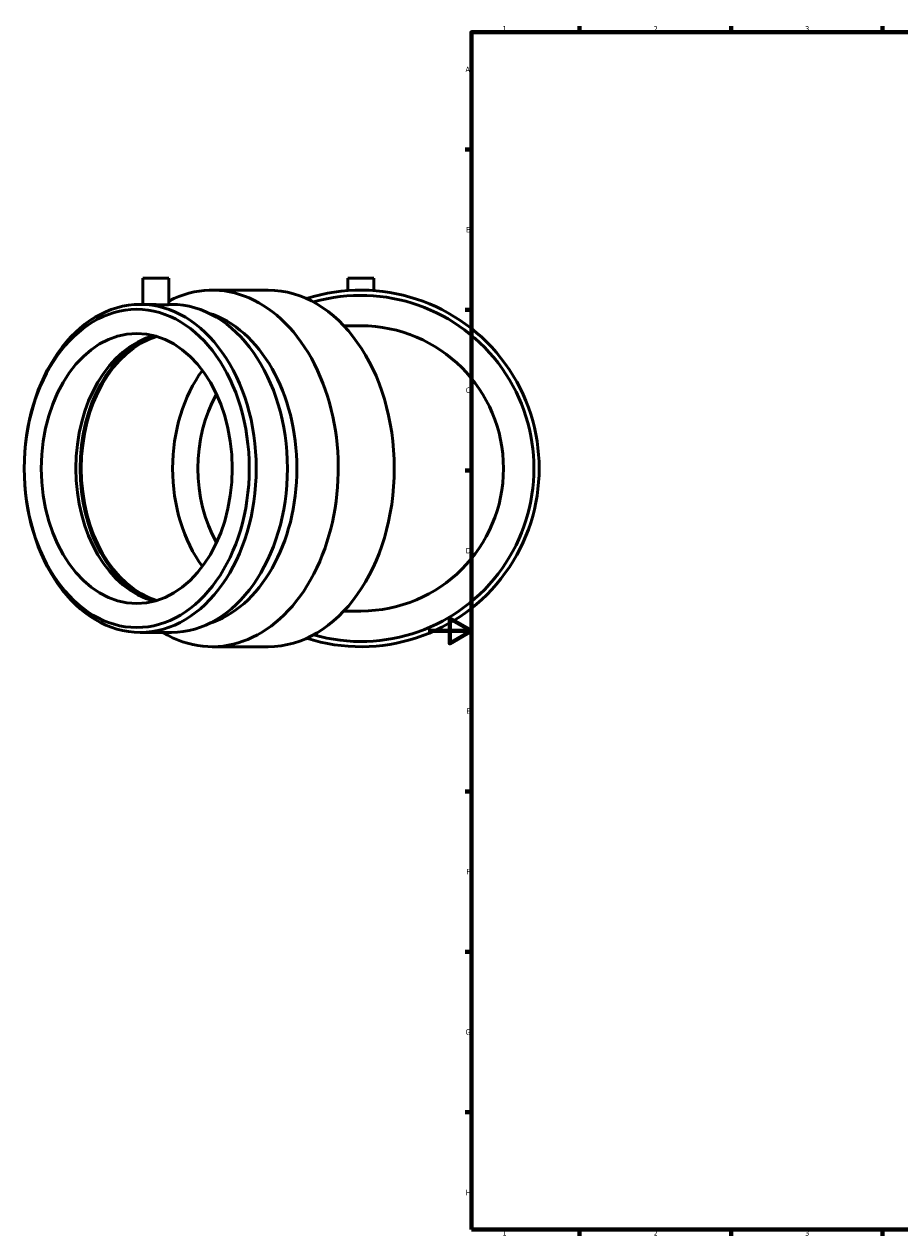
# Model space of a CAD drawing. Header units: millimetres. Extents: x -416 to 1463, y -239 to 1241.
# Tile 1 of 6: x -187 to 218, y 17 to 578. Entities that reach past the tile are written whole.
import ezdxf

# ---------------------------------------------------------------- set-up
doc = ezdxf.new("R2010")
doc.units = ezdxf.units.MM
doc.layers.add('Border (ISO)', color=7, linetype='Continuous', lineweight=70)
doc.layers.add('Visible (ISO)', color=7, linetype='Continuous', lineweight=50)
doc.styles.add('Note Text (ISO)', font='tahoma.ttf')

# ---------------------------------------------------------------- blocks, each defined once
blk = doc.blocks.new('Borders Default Border')
at = {"layer": 'Border (ISO)'}
for p, q in [((70.08, 574), (70.08, 576.9)), ((140.17, 574), (140.17, 576.9)), ((210.25, 574), (210.25, 576.9)), ((20, 519.75), (17.1, 519.75)), ((20, 445.5), (17.1, 445.5)), ((20, 371.25), (17.1, 371.25)), ((20, 222.75), (17.1, 222.75)), ((20, 148.5), (17.1, 148.5)), ((20, 74.25), (17.1, 74.25)), ((70.08, 20), (70.08, 17.1)), ((140.17, 20), (140.17, 17.1)), ((210.25, 20), (210.25, 17.1))]:
    blk.add_line(p, q, dxfattribs=at)
at = {"layer": 'Border (ISO)', "flags": 128}
for points in [[(20, 20), (20, 574), (821, 574), (821, 20), (20, 20)], [(0, 297), (20, 297), (10, 302.77), (10, 291.23), (20, 297)]]:
    blk.add_lwpolyline(points, dxfattribs=at)
at = {"layer": 'Border (ISO)', "color": 232, "true_color": 0xca0064, "char_height": 2.5, "attachment_point": 7, "style": 'Note Text (ISO)'}
for s, insert in [('1', (34.48, 574.4)), ('2', (104.37, 574.4)), ('3', (174.43, 574.35)), ('A', (17.29, 555.62)), ('B', (17.59, 481.37)), ('C', (17.43, 407.08)), ('D', (17.43, 332.88)), ('E', (17.64, 258.63)), ('F', (17.7, 184.38)), ('G', (17.31, 110.08)), ('H', (17.44, 35.88)), ('1', (34.48, 17.1)), ('2', (104.37, 17.1)), ('3', (174.43, 17.05))]:
    blk.add_mtext(s, dxfattribs=dict(at, insert=insert))

msp = doc.modelspace()

# ---------------------------------------------------------------- linework, layer by layer
at = {"layer": 'Visible (ISO)'}
for p, q in [((-132.014, 460.177), (-120.014, 460.177)), ((-132.014, 460.177), (-132.014, 448.077)), ((-120.014, 460.177), (-120.014, 447.959)), ((-37.142, 460.177), (-25.142, 460.177)), ((-37.142, 460.177), (-37.142, 454.459)), ((-25.142, 460.177), (-25.142, 454.459)), ((-99.929, 454.677), (-74.021, 454.677)), ((-133.222, 448.077), (-130.257, 448.077)), ((-120.014, 448.077), (-118.807, 448.077)), ((-31.142, 438.177), (-39.019, 438.177)), ((-39.019, 306.177), (-31.142, 306.177)), ((-133.222, 296.277), (-118.807, 296.277)), ((-99.929, 289.677), (-74.021, 289.677))]:
    msp.add_line(p, q, dxfattribs=at)
for radius, start, end in [(82.5, 252.27427, 107.72573), (80.084, 254.08417, 105.91583), (66, 270, 90)]:
    msp.add_arc((-31.142, 372.177), radius, start, end, dxfattribs=at)
for centre, major_axis, start_param, end_param in [((-99.929, 372.177), (0, 82.5), 2.7388768, 6.6346815), ((-74.021, 372.177), (0, 82.5), 3.1415927, 6.2831853), ((-118.807, 372.177), (0, 75.9), 3.1415927, 6.2831853), ((-112.788, 372.177), (0, 73.623), 3.3570901, 6.0676879), ((-118.807, 372.177), (0, -62.5), 3.3239049, 6.100873), ((-116.314, 372.177), (0, -63.249), 3.383104, 6.041674), ((-116.314, 372.177), (0, -62.5), 3.3526679, 6.0721101), ((-74.021, 372.177), (0, 62.5), 0.7587295, 2.3828631), ((-68.187, 372.177), (0, 54.25), 0.8858843, 2.2557084)]:
    msp.add_ellipse(centre, major_axis=major_axis, ratio=0.7071068, start_param=start_param, end_param=end_param, dxfattribs=at)
for centre, major_axis in [((-133.222, 372.177), (0, -75.9)), ((-134.832, 372.177), (0, -73.623)), ((-134.832, 372.177), (0, -62.5))]:
    msp.add_ellipse(centre, major_axis=major_axis, ratio=0.7071068, dxfattribs=at)
msp.add_open_spline([(-120.014, 447.959), (-120.014, 447.929), (-120.165, 447.897), (-120.777, 447.852), (-121.239, 447.84), (-122.305, 447.84), (-122.98, 447.852), (-124.458, 447.897), (-125.261, 447.929), (-126.768, 447.989), (-127.571, 448.02), (-129.049, 448.065), (-129.724, 448.077), (-130.257, 448.077)], degree=3, knots=[1.3566792, 1.3566792, 1.3566792, 1.3566792, 1.5827926, 1.5827926, 1.808906, 1.808906, 2.0350194, 2.0350194, 2.2611328, 2.2611328, 2.4872459, 2.4872459, 2.713359, 2.713359, 2.713359, 2.713359], dxfattribs=at)

# ---------------------------------------------------------------- block references
msp.add_blockref('Borders Default Border', (0, 0))

doc.saveas('drawing.dxf')
